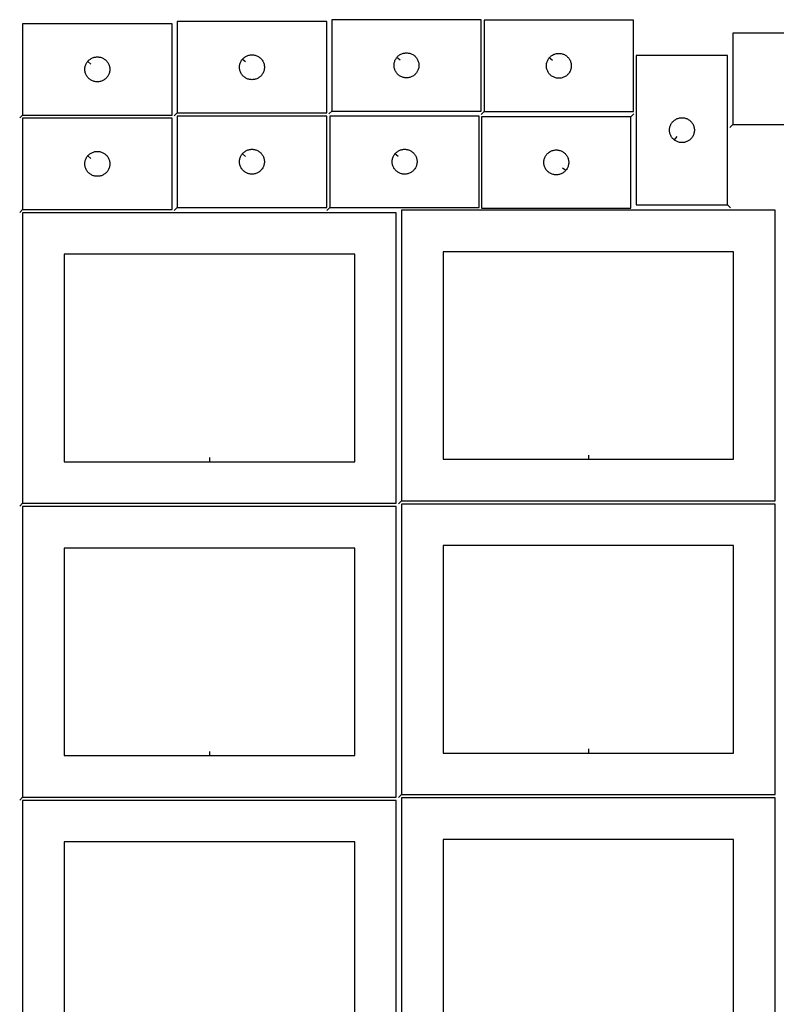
# Model space of a CAD drawing. Header units: millimetres. Extents: x 7 to 1243, y 7 to 2493.
# Tile 3 of 4: x 7 to 554, y 1770 to 2482. Entities that reach past the tile are written whole.
import ezdxf

# ---------------------------------------------------------------- set-up
doc = ezdxf.new("R2010")
doc.units = ezdxf.units.MM
doc.layers.add('CUT', color=7, linetype='CONTINUOUS', true_color=0x000000)
doc.layers.add('LEADIN', color=1, linetype='CONTINUOUS', true_color=0xff0000)

msp = doc.modelspace()

# ---------------------------------------------------------------- linework, layer by layer
at = {"layer": 'CUT'}
for points in [[(8.842057, 2413.055388), (116.842057, 2413.055388), (116.842057, 2479.055388), (8.842057, 2479.055388)], [(120.608171, 2414.590056), (228.608171, 2414.590056), (228.608171, 2480.590056), (120.608171, 2480.590056)], [(232.269853, 2415.948455), (340.269853, 2415.948455), (340.269853, 2481.948455), (232.269853, 2481.948455)], [(342.416703, 2415.618376), (450.416703, 2415.618376), (450.416703, 2481.618376), (342.416703, 2481.618376)], [(522.218827, 2406.132292), (630.218827, 2406.132292), (630.218827, 2472.132292), (522.218827, 2472.132292)], [(55.888688, 2451.761871), (56.075499, 2451.9895), (56.478096, 2452.419349), (56.907945, 2452.821946), (57.363204, 2453.195568), (57.841925, 2453.538615), (58.342057, 2453.849617), (58.861459, 2454.127243), (59.397906, 2454.370304), (59.949102, 2454.577759), (60.512686, 2454.748721), (61.086244, 2454.882456), (61.667322, 2454.978392), (62.253429, 2455.036118), (62.842057, 2455.055388), (63.430685, 2455.036118), (64.016793, 2454.978392), (64.59787, 2454.882456), (65.171429, 2454.748721), (65.735012, 2454.577759), (66.286208, 2454.370304), (66.822656, 2454.127243), (67.342057, 2453.849617), (67.842189, 2453.538615), (68.32091, 2453.195568), (68.77617, 2452.821946), (69.206018, 2452.419349), (69.608616, 2451.9895), (69.982237, 2451.534241), (70.325284, 2451.05552), (70.636286, 2450.555388), (70.913912, 2450.035986), (71.156973, 2449.499539), (71.364428, 2448.948343), (71.53539, 2448.38476), (71.669125, 2447.811201), (71.765061, 2447.230124), (71.822788, 2446.644016), (71.842057, 2446.055388), (71.822788, 2445.46676), (71.765061, 2444.880652), (71.669125, 2444.299575), (71.53539, 2443.726017), (71.364428, 2443.162433), (71.156973, 2442.611237), (70.913912, 2442.07479), (70.636286, 2441.555388), (70.325284, 2441.055256), (69.982237, 2440.576535), (69.608616, 2440.121276), (69.206018, 2439.691427), (68.77617, 2439.28883), (68.32091, 2438.915208), (67.842189, 2438.572162), (67.342057, 2438.261159), (66.822656, 2437.983533), (66.286208, 2437.740472), (65.735012, 2437.533017), (65.171429, 2437.362056), (64.59787, 2437.228321), (64.016793, 2437.132384), (63.430685, 2437.074658), (62.842057, 2437.055388), (62.253429, 2437.074658), (61.667322, 2437.132384), (61.086244, 2437.228321), (60.512686, 2437.362056), (59.949102, 2437.533017), (59.397906, 2437.740472), (58.861459, 2437.983533), (58.342057, 2438.261159), (57.841925, 2438.572162), (57.363204, 2438.915208), (56.907945, 2439.28883), (56.478096, 2439.691427), (56.075499, 2440.121276), (55.701877, 2440.576535), (55.358831, 2441.055256), (55.047829, 2441.555388), (54.770203, 2442.07479), (54.527142, 2442.611237), (54.319686, 2443.162433), (54.148725, 2443.726017), (54.01499, 2444.299575), (53.919054, 2444.880652), (53.861327, 2445.46676), (53.842057, 2446.055388), (53.861327, 2446.644016), (53.919054, 2447.230124), (54.01499, 2447.811201), (54.148725, 2448.38476), (54.319686, 2448.948343), (54.527142, 2449.499539), (54.770203, 2450.035986), (55.047829, 2450.555388), (55.358831, 2451.05552), (55.701877, 2451.534241)], [(167.654801, 2453.296539), (167.841612, 2453.524168), (168.24421, 2453.954017), (168.674058, 2454.356614), (169.129318, 2454.730236), (169.608038, 2455.073283), (170.108171, 2455.384285), (170.627572, 2455.661911), (171.16402, 2455.904972), (171.715215, 2456.112427), (172.278799, 2456.283389), (172.852358, 2456.417124), (173.433435, 2456.51306), (174.019542, 2456.570786), (174.608171, 2456.590056), (175.196799, 2456.570786), (175.782906, 2456.51306), (176.363983, 2456.417124), (176.937542, 2456.283389), (177.501126, 2456.112427), (178.052321, 2455.904972), (178.588769, 2455.661911), (179.108171, 2455.384285), (179.608303, 2455.073283), (180.087023, 2454.730236), (180.542283, 2454.356614), (180.972132, 2453.954017), (181.374729, 2453.524168), (181.748351, 2453.068909), (182.091397, 2452.590188), (182.402399, 2452.090056), (182.680025, 2451.570654), (182.923086, 2451.034207), (183.130542, 2450.483011), (183.301503, 2449.919428), (183.435238, 2449.345869), (183.531174, 2448.764792), (183.588901, 2448.178684), (183.608171, 2447.590056), (183.588901, 2447.001428), (183.531174, 2446.41532), (183.435238, 2445.834243), (183.301503, 2445.260685), (183.130542, 2444.697101), (182.923086, 2444.145905), (182.680025, 2443.609458), (182.402399, 2443.090056), (182.091397, 2442.589924), (181.748351, 2442.111203), (181.374729, 2441.655944), (180.972132, 2441.226095), (180.542283, 2440.823498), (180.087023, 2440.449876), (179.608303, 2440.10683), (179.108171, 2439.795827), (178.588769, 2439.518201), (178.052321, 2439.27514), (177.501126, 2439.067685), (176.937542, 2438.896724), (176.363983, 2438.762989), (175.782906, 2438.667052), (175.196799, 2438.609326), (174.608171, 2438.590056), (174.019542, 2438.609326), (173.433435, 2438.667052), (172.852358, 2438.762989), (172.278799, 2438.896724), (171.715215, 2439.067685), (171.16402, 2439.27514), (170.627572, 2439.518201), (170.108171, 2439.795827), (169.608038, 2440.10683), (169.129318, 2440.449876), (168.674058, 2440.823498), (168.24421, 2441.226095), (167.841612, 2441.655944), (167.467991, 2442.111203), (167.124944, 2442.589924), (166.813942, 2443.090056), (166.536316, 2443.609458), (166.293255, 2444.145905), (166.085799, 2444.697101), (165.914838, 2445.260685), (165.781103, 2445.834243), (165.685167, 2446.41532), (165.62744, 2447.001428), (165.608171, 2447.590056), (165.62744, 2448.178684), (165.685167, 2448.764792), (165.781103, 2449.345869), (165.914838, 2449.919428), (166.085799, 2450.483011), (166.293255, 2451.034207), (166.536316, 2451.570654), (166.813942, 2452.090056), (167.124944, 2452.590188), (167.467991, 2453.068909)], [(279.316484, 2454.654937), (279.503294, 2454.882567), (279.905892, 2455.312416), (280.33574, 2455.715013), (280.791, 2456.088635), (281.269721, 2456.431681), (281.769853, 2456.742683), (282.289255, 2457.020309), (282.825702, 2457.26337), (283.376898, 2457.470826), (283.940481, 2457.641787), (284.51404, 2457.775522), (285.095117, 2457.871458), (285.681225, 2457.929185), (286.269853, 2457.948455), (286.858481, 2457.929185), (287.444588, 2457.871458), (288.025666, 2457.775522), (288.599224, 2457.641787), (289.162808, 2457.470826), (289.714004, 2457.26337), (290.250451, 2457.020309), (290.769853, 2456.742683), (291.269985, 2456.431681), (291.748706, 2456.088635), (292.203965, 2455.715013), (292.633814, 2455.312416), (293.036411, 2454.882567), (293.410033, 2454.427307), (293.753079, 2453.948587), (294.064081, 2453.448455), (294.341707, 2452.929053), (294.584769, 2452.392605), (294.792224, 2451.84141), (294.963185, 2451.277826), (295.09692, 2450.704267), (295.192856, 2450.12319), (295.250583, 2449.537083), (295.269853, 2448.948455), (295.250583, 2448.359826), (295.192856, 2447.773719), (295.09692, 2447.192642), (294.963185, 2446.619083), (294.792224, 2446.055499), (294.584769, 2445.504304), (294.341707, 2444.967856), (294.064081, 2444.448455), (293.753079, 2443.948322), (293.410033, 2443.469602), (293.036411, 2443.014342), (292.633814, 2442.584494), (292.203965, 2442.181896), (291.748706, 2441.808274), (291.269985, 2441.465228), (290.769853, 2441.154226), (290.250451, 2440.8766), (289.714004, 2440.633539), (289.162808, 2440.426083), (288.599224, 2440.255122), (288.025666, 2440.121387), (287.444588, 2440.025451), (286.858481, 2439.967724), (286.269853, 2439.948455), (285.681225, 2439.967724), (285.095117, 2440.025451), (284.51404, 2440.121387), (283.940481, 2440.255122), (283.376898, 2440.426083), (282.825702, 2440.633539), (282.289255, 2440.8766), (281.769853, 2441.154226), (281.269721, 2441.465228), (280.791, 2441.808274), (280.33574, 2442.181896), (279.905892, 2442.584494), (279.503294, 2443.014342), (279.129673, 2443.469602), (278.786626, 2443.948322), (278.475624, 2444.448455), (278.197998, 2444.967856), (277.954937, 2445.504304), (277.747482, 2446.055499), (277.57652, 2446.619083), (277.442785, 2447.192642), (277.346849, 2447.773719), (277.289122, 2448.359826), (277.269853, 2448.948455), (277.289122, 2449.537083), (277.346849, 2450.12319), (277.442785, 2450.704267), (277.57652, 2451.277826), (277.747482, 2451.84141), (277.954937, 2452.392605), (278.197998, 2452.929053), (278.475624, 2453.448455), (278.786626, 2453.948587), (279.129673, 2454.427307)], [(389.463334, 2454.324859), (389.650145, 2454.552489), (390.052742, 2454.982337), (390.482591, 2455.384935), (390.93785, 2455.758556), (391.416571, 2456.101603), (391.916703, 2456.412605), (392.436105, 2456.690231), (392.972552, 2456.933292), (393.523748, 2457.140748), (394.087332, 2457.311709), (394.66089, 2457.445444), (395.241968, 2457.54138), (395.828075, 2457.599107), (396.416703, 2457.618376), (397.005331, 2457.599107), (397.591439, 2457.54138), (398.172516, 2457.445444), (398.746075, 2457.311709), (399.309658, 2457.140748), (399.860854, 2456.933292), (400.397302, 2456.690231), (400.916703, 2456.412605), (401.416835, 2456.101603), (401.895556, 2455.758556), (402.350816, 2455.384935), (402.780664, 2454.982337), (403.183262, 2454.552489), (403.556883, 2454.097229), (403.89993, 2453.618509), (404.210932, 2453.118376), (404.488558, 2452.598975), (404.731619, 2452.062527), (404.939074, 2451.511332), (405.110036, 2450.947748), (405.243771, 2450.374189), (405.339707, 2449.793112), (405.397434, 2449.207005), (405.416703, 2448.618376), (405.397434, 2448.029748), (405.339707, 2447.443641), (405.243771, 2446.862564), (405.110036, 2446.289005), (404.939074, 2445.725421), (404.731619, 2445.174226), (404.488558, 2444.637778), (404.210932, 2444.118376), (403.89993, 2443.618244), (403.556883, 2443.139524), (403.183262, 2442.684264), (402.780664, 2442.254415), (402.350816, 2441.851818), (401.895556, 2441.478196), (401.416835, 2441.13515), (400.916703, 2440.824148), (400.397302, 2440.546522), (399.860854, 2440.303461), (399.309658, 2440.096005), (398.746075, 2439.925044), (398.172516, 2439.791309), (397.591439, 2439.695373), (397.005331, 2439.637646), (396.416703, 2439.618376), (395.828075, 2439.637646), (395.241968, 2439.695373), (394.66089, 2439.791309), (394.087332, 2439.925044), (393.523748, 2440.096005), (392.972552, 2440.303461), (392.436105, 2440.546522), (391.916703, 2440.824148), (391.416571, 2441.13515), (390.93785, 2441.478196), (390.482591, 2441.851818), (390.052742, 2442.254415), (389.650145, 2442.684264), (389.276523, 2443.139524), (388.933477, 2443.618244), (388.622475, 2444.118376), (388.344849, 2444.637778), (388.101788, 2445.174226), (387.894332, 2445.725421), (387.723371, 2446.289005), (387.589636, 2446.862564), (387.4937, 2447.443641), (387.435973, 2448.029748), (387.416703, 2448.618376), (387.435973, 2449.207005), (387.4937, 2449.793112), (387.589636, 2450.374189), (387.723371, 2450.947748), (387.894332, 2451.511332), (388.101788, 2452.062527), (388.344849, 2452.598975), (388.622475, 2453.118376), (388.933477, 2453.618509), (389.276523, 2454.097229)], [(518.371979, 2348.115379), (518.371979, 2456.115379), (452.371979, 2456.115379), (452.371979, 2348.115379)], [(120.598649, 2346.282195), (228.598649, 2346.282195), (228.598649, 2412.282195), (120.598649, 2412.282195)], [(230.911759, 2346.282195), (338.911759, 2346.282195), (338.911759, 2412.282195), (230.911759, 2412.282195)], [(8.842057, 2344.747771), (116.842057, 2344.747771), (116.842057, 2410.747771), (8.842057, 2410.747771)], [(448.529884, 2411.794351), (340.529884, 2411.794351), (340.529884, 2345.794351), (448.529884, 2345.794351)], [(479.665497, 2395.16201), (479.437867, 2395.34882), (479.008018, 2395.751418), (478.605421, 2396.181266), (478.231799, 2396.636526), (477.888753, 2397.115247), (477.577751, 2397.615379), (477.300125, 2398.13478), (477.057064, 2398.671228), (476.849608, 2399.222424), (476.678647, 2399.786007), (476.544912, 2400.359566), (476.448976, 2400.940643), (476.391249, 2401.526751), (476.371979, 2402.115379), (476.391249, 2402.704007), (476.448976, 2403.290114), (476.544912, 2403.871192), (476.678647, 2404.44475), (476.849608, 2405.008334), (477.057064, 2405.55953), (477.300125, 2406.095977), (477.577751, 2406.615379), (477.888753, 2407.115511), (478.231799, 2407.594232), (478.605421, 2408.049491), (479.008018, 2408.47934), (479.437867, 2408.881937), (479.893127, 2409.255559), (480.371847, 2409.598605), (480.871979, 2409.909607), (481.391381, 2410.187233), (481.927829, 2410.430294), (482.479024, 2410.63775), (483.042608, 2410.808711), (483.616166, 2410.942446), (484.197244, 2411.038382), (484.783351, 2411.096109), (485.371979, 2411.115379), (485.960608, 2411.096109), (486.546715, 2411.038382), (487.127792, 2410.942446), (487.701351, 2410.808711), (488.264935, 2410.63775), (488.81613, 2410.430294), (489.352578, 2410.187233), (489.871979, 2409.909607), (490.372111, 2409.598605), (490.850832, 2409.255559), (491.306092, 2408.881937), (491.73594, 2408.47934), (492.138538, 2408.049491), (492.512159, 2407.594232), (492.855206, 2407.115511), (493.166208, 2406.615379), (493.443834, 2406.095977), (493.686895, 2405.55953), (493.894351, 2405.008334), (494.065312, 2404.44475), (494.199047, 2403.871192), (494.294983, 2403.290114), (494.35271, 2402.704007), (494.371979, 2402.115379), (494.35271, 2401.526751), (494.294983, 2400.940643), (494.199047, 2400.359566), (494.065312, 2399.786007), (493.894351, 2399.222424), (493.686895, 2398.671228), (493.443834, 2398.13478), (493.166208, 2397.615379), (492.855206, 2397.115247), (492.512159, 2396.636526), (492.138538, 2396.181266), (491.73594, 2395.751418), (491.306092, 2395.34882), (490.850832, 2394.975199), (490.372111, 2394.632152), (489.871979, 2394.32115), (489.352578, 2394.043524), (488.81613, 2393.800463), (488.264935, 2393.593008), (487.701351, 2393.422046), (487.127792, 2393.288311), (486.546715, 2393.192375), (485.960608, 2393.134648), (485.371979, 2393.115379), (484.783351, 2393.134648), (484.197244, 2393.192375), (483.616166, 2393.288311), (483.042608, 2393.422046), (482.479024, 2393.593008), (481.927829, 2393.800463), (481.391381, 2394.043524), (480.871979, 2394.32115), (480.371847, 2394.632152), (479.893127, 2394.975199)], [(55.888688, 2383.454254), (56.075499, 2383.681883), (56.478096, 2384.111732), (56.907945, 2384.514329), (57.363204, 2384.887951), (57.841925, 2385.230997), (58.342057, 2385.542), (58.861459, 2385.819626), (59.397906, 2386.062687), (59.949102, 2386.270142), (60.512686, 2386.441103), (61.086244, 2386.574838), (61.667322, 2386.670775), (62.253429, 2386.728501), (62.842057, 2386.747771), (63.430685, 2386.728501), (64.016793, 2386.670775), (64.59787, 2386.574838), (65.171429, 2386.441103), (65.735012, 2386.270142), (66.286208, 2386.062687), (66.822656, 2385.819626), (67.342057, 2385.542), (67.842189, 2385.230997), (68.32091, 2384.887951), (68.77617, 2384.514329), (69.206018, 2384.111732), (69.608616, 2383.681883), (69.982237, 2383.226624), (70.325284, 2382.747903), (70.636286, 2382.247771), (70.913912, 2381.728369), (71.156973, 2381.191922), (71.364428, 2380.640726), (71.53539, 2380.077142), (71.669125, 2379.503584), (71.765061, 2378.922507), (71.822788, 2378.336399), (71.842057, 2377.747771), (71.822788, 2377.159143), (71.765061, 2376.573035), (71.669125, 2375.991958), (71.53539, 2375.4184), (71.364428, 2374.854816), (71.156973, 2374.30362), (70.913912, 2373.767173), (70.636286, 2373.247771), (70.325284, 2372.747639), (69.982237, 2372.268918), (69.608616, 2371.813659), (69.206018, 2371.38381), (68.77617, 2370.981213), (68.32091, 2370.607591), (67.842189, 2370.264544), (67.342057, 2369.953542), (66.822656, 2369.675916), (66.286208, 2369.432855), (65.735012, 2369.2254), (65.171429, 2369.054439), (64.59787, 2368.920703), (64.016793, 2368.824767), (63.430685, 2368.767041), (62.842057, 2368.747771), (62.253429, 2368.767041), (61.667322, 2368.824767), (61.086244, 2368.920703), (60.512686, 2369.054439), (59.949102, 2369.2254), (59.397906, 2369.432855), (58.861459, 2369.675916), (58.342057, 2369.953542), (57.841925, 2370.264544), (57.363204, 2370.607591), (56.907945, 2370.981213), (56.478096, 2371.38381), (56.075499, 2371.813659), (55.701877, 2372.268918), (55.358831, 2372.747639), (55.047829, 2373.247771), (54.770203, 2373.767173), (54.527142, 2374.30362), (54.319686, 2374.854816), (54.148725, 2375.4184), (54.01499, 2375.991958), (53.919054, 2376.573035), (53.861327, 2377.159143), (53.842057, 2377.747771), (53.861327, 2378.336399), (53.919054, 2378.922507), (54.01499, 2379.503584), (54.148725, 2380.077142), (54.319686, 2380.640726), (54.527142, 2381.191922), (54.770203, 2381.728369), (55.047829, 2382.247771), (55.358831, 2382.747903), (55.701877, 2383.226624)], [(167.64528, 2384.988677), (167.832091, 2385.216307), (168.234688, 2385.646156), (168.664537, 2386.048753), (169.119796, 2386.422375), (169.598517, 2386.765421), (170.098649, 2387.076423), (170.618051, 2387.354049), (171.154498, 2387.597111), (171.705694, 2387.804566), (172.269278, 2387.975527), (172.842836, 2388.109262), (173.423913, 2388.205199), (174.010021, 2388.262925), (174.598649, 2388.282195), (175.187277, 2388.262925), (175.773385, 2388.205199), (176.354462, 2388.109262), (176.928021, 2387.975527), (177.491604, 2387.804566), (178.0428, 2387.597111), (178.579247, 2387.354049), (179.098649, 2387.076423), (179.598781, 2386.765421), (180.077502, 2386.422375), (180.532761, 2386.048753), (180.96261, 2385.646156), (181.365207, 2385.216307), (181.738829, 2384.761048), (182.081876, 2384.282327), (182.392878, 2383.782195), (182.670504, 2383.262793), (182.913565, 2382.726346), (183.12102, 2382.17515), (183.291982, 2381.611566), (183.425717, 2381.038008), (183.521653, 2380.45693), (183.579379, 2379.870823), (183.598649, 2379.282195), (183.579379, 2378.693567), (183.521653, 2378.107459), (183.425717, 2377.526382), (183.291982, 2376.952823), (183.12102, 2376.38924), (182.913565, 2375.838044), (182.670504, 2375.301597), (182.392878, 2374.782195), (182.081876, 2374.282063), (181.738829, 2373.803342), (181.365207, 2373.348082), (180.96261, 2372.918234), (180.532761, 2372.515636), (180.077502, 2372.142015), (179.598781, 2371.798968), (179.098649, 2371.487966), (178.579247, 2371.21034), (178.0428, 2370.967279), (177.491604, 2370.759824), (176.928021, 2370.588862), (176.354462, 2370.455127), (175.773385, 2370.359191), (175.187277, 2370.301464), (174.598649, 2370.282195), (174.010021, 2370.301464), (173.423913, 2370.359191), (172.842836, 2370.455127), (172.269278, 2370.588862), (171.705694, 2370.759824), (171.154498, 2370.967279), (170.618051, 2371.21034), (170.098649, 2371.487966), (169.598517, 2371.798968), (169.119796, 2372.142015), (168.664537, 2372.515636), (168.234688, 2372.918234), (167.832091, 2373.348082), (167.458469, 2373.803342), (167.115423, 2374.282063), (166.80442, 2374.782195), (166.526794, 2375.301597), (166.283733, 2375.838044), (166.076278, 2376.38924), (165.905317, 2376.952823), (165.771582, 2377.526382), (165.675645, 2378.107459), (165.617919, 2378.693567), (165.598649, 2379.282195), (165.617919, 2379.870823), (165.675645, 2380.45693), (165.771582, 2381.038008), (165.905317, 2381.611566), (166.076278, 2382.17515), (166.283733, 2382.726346), (166.526794, 2383.262793), (166.80442, 2383.782195), (167.115423, 2384.282327), (167.458469, 2384.761048)], [(277.95839, 2384.988677), (278.145201, 2385.216307), (278.547798, 2385.646156), (278.977647, 2386.048753), (279.432907, 2386.422375), (279.911627, 2386.765421), (280.411759, 2387.076423), (280.931161, 2387.354049), (281.467609, 2387.597111), (282.018804, 2387.804566), (282.582388, 2387.975527), (283.155947, 2388.109262), (283.737024, 2388.205199), (284.323131, 2388.262925), (284.911759, 2388.282195), (285.500388, 2388.262925), (286.086495, 2388.205199), (286.667572, 2388.109262), (287.241131, 2387.975527), (287.804715, 2387.804566), (288.35591, 2387.597111), (288.892358, 2387.354049), (289.411759, 2387.076423), (289.911892, 2386.765421), (290.390612, 2386.422375), (290.845872, 2386.048753), (291.27572, 2385.646156), (291.678318, 2385.216307), (292.05194, 2384.761048), (292.394986, 2384.282327), (292.705988, 2383.782195), (292.983614, 2383.262793), (293.226675, 2382.726346), (293.434131, 2382.17515), (293.605092, 2381.611566), (293.738827, 2381.038008), (293.834763, 2380.45693), (293.89249, 2379.870823), (293.911759, 2379.282195), (293.89249, 2378.693567), (293.834763, 2378.107459), (293.738827, 2377.526382), (293.605092, 2376.952823), (293.434131, 2376.38924), (293.226675, 2375.838044), (292.983614, 2375.301597), (292.705988, 2374.782195), (292.394986, 2374.282063), (292.05194, 2373.803342), (291.678318, 2373.348082), (291.27572, 2372.918234), (290.845872, 2372.515636), (290.390612, 2372.142015), (289.911892, 2371.798968), (289.411759, 2371.487966), (288.892358, 2371.21034), (288.35591, 2370.967279), (287.804715, 2370.759824), (287.241131, 2370.588862), (286.667572, 2370.455127), (286.086495, 2370.359191), (285.500388, 2370.301464), (284.911759, 2370.282195), (284.323131, 2370.301464), (283.737024, 2370.359191), (283.155947, 2370.455127), (282.582388, 2370.588862), (282.018804, 2370.759824), (281.467609, 2370.967279), (280.931161, 2371.21034), (280.411759, 2371.487966), (279.911627, 2371.798968), (279.432907, 2372.142015), (278.977647, 2372.515636), (278.547798, 2372.918234), (278.145201, 2373.348082), (277.771579, 2373.803342), (277.428533, 2374.282063), (277.117531, 2374.782195), (276.839905, 2375.301597), (276.596844, 2375.838044), (276.389388, 2376.38924), (276.218427, 2376.952823), (276.084692, 2377.526382), (275.988756, 2378.107459), (275.931029, 2378.693567), (275.911759, 2379.282195), (275.931029, 2379.870823), (275.988756, 2380.45693), (276.084692, 2381.038008), (276.218427, 2381.611566), (276.389388, 2382.17515), (276.596844, 2382.726346), (276.839905, 2383.262793), (277.117531, 2383.782195), (277.428533, 2384.282327), (277.771579, 2384.761048)], [(401.483253, 2373.087869), (401.296442, 2372.860239), (400.893845, 2372.43039), (400.463996, 2372.027793), (400.008736, 2371.654171), (399.530016, 2371.311125), (399.029884, 2371.000123), (398.510482, 2370.722497), (397.974034, 2370.479436), (397.422839, 2370.27198), (396.859255, 2370.101019), (396.285696, 2369.967284), (395.704619, 2369.871348), (395.118512, 2369.813621), (394.529884, 2369.794351), (393.941255, 2369.813621), (393.355148, 2369.871348), (392.774071, 2369.967284), (392.200512, 2370.101019), (391.636928, 2370.27198), (391.085733, 2370.479436), (390.549285, 2370.722497), (390.029884, 2371.000123), (389.529751, 2371.311125), (389.051031, 2371.654171), (388.595771, 2372.027793), (388.165922, 2372.43039), (387.763325, 2372.860239), (387.389703, 2373.315499), (387.046657, 2373.794219), (386.735655, 2374.294351), (386.458029, 2374.813753), (386.214968, 2375.350201), (386.007512, 2375.901396), (385.836551, 2376.46498), (385.702816, 2377.038538), (385.60688, 2377.619616), (385.549153, 2378.205723), (385.529884, 2378.794351), (385.549153, 2379.38298), (385.60688, 2379.969087), (385.702816, 2380.550164), (385.836551, 2381.123723), (386.007512, 2381.687307), (386.214968, 2382.238502), (386.458029, 2382.77495), (386.735655, 2383.294351), (387.046657, 2383.794483), (387.389703, 2384.273204), (387.763325, 2384.728464), (388.165922, 2385.158312), (388.595771, 2385.56091), (389.051031, 2385.934531), (389.529751, 2386.277578), (390.029884, 2386.58858), (390.549285, 2386.866206), (391.085733, 2387.109267), (391.636928, 2387.316723), (392.200512, 2387.487684), (392.774071, 2387.621419), (393.355148, 2387.717355), (393.941255, 2387.775082), (394.529884, 2387.794351), (395.118512, 2387.775082), (395.704619, 2387.717355), (396.285696, 2387.621419), (396.859255, 2387.487684), (397.422839, 2387.316723), (397.974034, 2387.109267), (398.510482, 2386.866206), (399.029884, 2386.58858), (399.530016, 2386.277578), (400.008736, 2385.934531), (400.463996, 2385.56091), (400.893845, 2385.158312), (401.296442, 2384.728464), (401.670064, 2384.273204), (402.01311, 2383.794483), (402.324112, 2383.294351), (402.601738, 2382.77495), (402.844799, 2382.238502), (403.052255, 2381.687307), (403.223216, 2381.123723), (403.356951, 2380.550164), (403.452887, 2379.969087), (403.510614, 2379.38298), (403.529884, 2378.794351), (403.510614, 2378.205723), (403.452887, 2377.619616), (403.356951, 2377.038538), (403.223216, 2376.46498), (403.052255, 2375.901396), (402.844799, 2375.350201), (402.601738, 2374.813753), (402.324112, 2374.294351), (402.01311, 2373.794219), (401.670064, 2373.315499)], [(8.842131, 2132.44005), (278.842131, 2132.44005), (278.842131, 2342.44005), (8.842131, 2342.44005)], [(282.723051, 2134.275987), (552.723051, 2134.275987), (552.723051, 2344.275987), (282.723051, 2344.275987)], [(417.723051, 2164.275987), (522.723051, 2164.275987), (522.723051, 2314.275987), (312.723051, 2314.275987), (312.723051, 2164.275987)], [(143.842131, 2162.44005), (248.842131, 2162.44005), (248.842131, 2312.44005), (38.842131, 2312.44005), (38.842131, 2162.44005)], [(8.842131, 1920.059312), (278.842131, 1920.059312), (278.842131, 2130.059312), (8.842131, 2130.059312)], [(282.723051, 1921.89525), (552.723051, 1921.89525), (552.723051, 2131.89525), (282.723051, 2131.89525)], [(143.842131, 1950.059312), (248.842131, 1950.059312), (248.842131, 2100.059312), (38.842131, 2100.059312), (38.842131, 1950.059312)], [(417.723051, 1951.89525), (522.723051, 1951.89525), (522.723051, 2101.89525), (312.723051, 2101.89525), (312.723051, 1951.89525)], [(8.842131, 1707.679063), (278.842131, 1707.679063), (278.842131, 1917.679063), (8.842131, 1917.679063)], [(282.723051, 1709.515001), (552.723051, 1709.515001), (552.723051, 1919.515001), (282.723051, 1919.515001)], [(143.842131, 1737.679063), (248.842131, 1737.679063), (248.842131, 1887.679063), (38.842131, 1887.679063), (38.842131, 1737.679063)], [(417.723051, 1739.515001), (522.723051, 1739.515001), (522.723051, 1889.515001), (312.723051, 1889.515001), (312.723051, 1739.515001)]]:
    msp.add_lwpolyline(points, close=True, dxfattribs=at)
at = {"layer": 'LEADIN'}
for p, q in [((58.207719, 2449.858691), (55.888688, 2451.761871)), ((169.973833, 2451.393359), (167.654801, 2453.296539)), ((281.635515, 2452.751757), (279.316484, 2454.654937)), ((391.782365, 2452.421679), (389.463334, 2454.324859)), ((6.720737, 2410.934068), (8.842057, 2413.055388)), ((118.48685, 2412.468736), (120.608171, 2414.590056)), ((230.148532, 2413.827134), (232.269853, 2415.948455)), ((340.295383, 2413.497056), (342.416703, 2415.618376)), ((450.651204, 2413.915672), (448.529884, 2411.794351)), ((520.097507, 2404.010972), (522.218827, 2406.132292)), ((481.568677, 2397.481041), (479.665497, 2395.16201)), ((169.964311, 2383.085498), (167.64528, 2384.988677)), ((280.277422, 2383.085498), (277.95839, 2384.988677)), ((58.207719, 2381.551074), (55.888688, 2383.454254)), ((399.164221, 2374.991049), (401.483253, 2373.087869)), ((6.720737, 2342.626451), (8.842057, 2344.747771)), ((118.477329, 2344.160874), (120.598649, 2346.282195)), ((228.790439, 2344.160874), (230.911759, 2346.282195)), ((520.4933, 2345.994058), (518.371979, 2348.115379)), ((143.842131, 2165.44005), (143.842131, 2162.44005)), ((417.723051, 2167.275987), (417.723051, 2164.275987)), ((6.72081, 2130.318729), (8.842131, 2132.44005)), ((280.601731, 2132.154667), (282.723051, 2134.275987)), ((143.842131, 1953.059312), (143.842131, 1950.059312)), ((417.723051, 1954.89525), (417.723051, 1951.89525)), ((280.601731, 1919.77393), (282.723051, 1921.89525)), ((6.72081, 1917.937992), (8.842131, 1920.059312))]:
    msp.add_line(p, q, dxfattribs=at)

doc.saveas('drawing.dxf')
